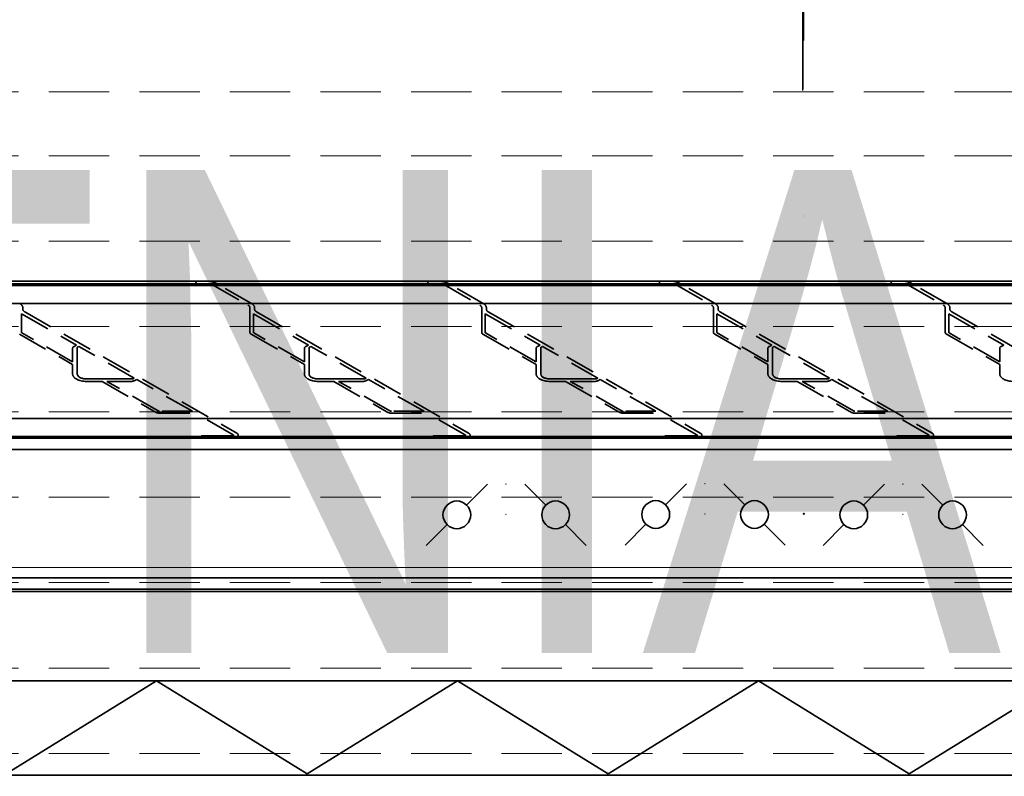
# Model space of a CAD drawing. Header units: millimetres. Extents: x -1465 to 393277, y -3788 to 454312.
# Tile 79 of 256: x 18171 to 18986, y 12373 to 12999. Entities that reach past the tile are written whole.
import ezdxf

# ---------------------------------------------------------------- set-up
doc = ezdxf.new("R2010")
doc.units = ezdxf.units.MM
doc.header["$XCLIPFRAME"] = 2
doc.linetypes.add('DASHED', pattern=[0.75, 0.5, -0.25])
doc.linetypes.add('HIDDEN', pattern=[0.375, 0.25, -0.125])
for name, color, linetype in [('10_ALL_FEATURES', 8, 'Continuous'), ('czarna_kolka', 8, 'Continuous'), ('DEFAULT_2', 8, 'Continuous'), ('FLUID-Cz2', 8, 'Continuous'), ('FLUID-Cz2-150-ARRDU', 8, 'Continuous'), ('FLUID-Wy2', 8, 'Continuous'), ('FLUID-Wy2-150-ARRDU', 8, 'Continuous'), ('FLUID-Wy2-150-ARRGR', 8, 'Continuous'), ('kontury', 8, 'Continuous')]:
    doc.layers.add(name, color=color, linetype=linetype)
doc.styles.add('STYL_AUTOMATYCZNY_13', font='ARIALN.TTF', dxfattribs={"width": 0.8})
picture_1 = doc.add_image_def('image1.bmp', size_in_pixel=(951, 911))

msp = doc.modelspace()

# ---------------------------------------------------------------- linework, layer by layer
at = {"color": 8, "linetype": 'Continuous', "lineweight": 35, "ltscale": 100}
for p, q in [((17927.64, 12780.75), (19712.88, 12780.75)), ((17927.64, 12780.75), (19712.88, 12780.75)), ((17928.42, 12779.22), (19712.1, 12779.22)), ((17928.42, 12779.22), (19712.1, 12779.22)), ((18326.41, 12780.75), (18317.78, 12780.75)), ((18326.41, 12780.75), (18317.78, 12780.75)), ((18334.17, 12780.75), (18333.43, 12781.17)), ((18334.17, 12780.75), (18333.43, 12781.17)), ((18334.17, 12780.75), (18333.43, 12781.17)), ((18334.17, 12780.75), (18333.43, 12781.17)), ((18518.38, 12780.75), (18509.74, 12780.75)), ((18518.38, 12780.75), (18509.74, 12780.75)), ((18526.13, 12780.75), (18525.4, 12781.17)), ((18526.13, 12780.75), (18525.4, 12781.17)), ((18526.13, 12780.75), (18525.4, 12781.17)), ((18526.13, 12780.75), (18525.4, 12781.17)), ((18710.34, 12780.75), (18701.7, 12780.75)), ((18710.34, 12780.75), (18701.7, 12780.75)), ((18718.09, 12780.75), (18717.36, 12781.17)), ((18718.09, 12780.75), (18717.36, 12781.17)), ((18718.09, 12780.75), (18717.36, 12781.17)), ((18718.09, 12780.75), (18717.36, 12781.17)), ((18902.3, 12780.75), (18893.66, 12780.75)), ((18902.3, 12780.75), (18893.66, 12780.75)), ((18910.05, 12780.75), (18909.32, 12781.17)), ((18910.05, 12780.75), (18909.32, 12781.17)), ((18910.05, 12780.75), (18909.32, 12781.17)), ((18910.05, 12780.75), (18909.32, 12781.17)), ((17928.42, 12764.38), (19712.1, 12764.38)), ((17928.42, 12764.38), (19712.1, 12764.38)), ((18260.45, 12701.93), (18228.3, 12701.93)), ((18260.45, 12701.93), (18228.3, 12701.93)), ((18452.41, 12701.93), (18420.27, 12701.93)), ((18452.41, 12701.93), (18420.27, 12701.93)), ((18644.37, 12701.93), (18612.23, 12701.93)), ((18644.37, 12701.93), (18612.23, 12701.93)), ((18836.33, 12701.93), (18804.19, 12701.93)), ((18836.33, 12701.93), (18804.19, 12701.93)), ((17928.42, 12669.18), (19712.1, 12669.18)), ((17928.42, 12669.18), (19712.1, 12669.18)), ((17928.42, 12654.34), (19712.1, 12654.34)), ((17928.42, 12654.34), (19712.1, 12654.34)), ((17924.76, 12643.43), (19715.76, 12643.43)), ((17924.76, 12643.43), (19715.76, 12643.43)), ((17924.76, 12537.18), (19715.76, 12537.18)), ((17924.76, 12537.18), (19715.76, 12537.18)), ((17911.76, 12527.8), (19728.76, 12527.8)), ((17911.76, 12527.8), (19728.76, 12527.8)), ((17911.76, 12525.8), (19728.76, 12525.8)), ((17911.76, 12525.8), (19728.76, 12525.8))]:
    msp.add_line(p, q, dxfattribs=at)
at = {"color": 8, "linetype": 'Continuous', "lineweight": 35, "ltscale": 100, "flags": 128}
for points in [[(17894.76, 12772.63), (17894.76, 12782.8), (19745.76, 12782.8), (19745.76, 12772.63)], [(17894.76, 12772.63), (17894.76, 12782.8), (19745.76, 12782.8), (19745.76, 12772.63)], [(17894.76, 12662.97), (17894.76, 12652.8), (19745.76, 12652.8), (19745.76, 12662.97)], [(17894.76, 12662.97), (17894.76, 12652.8), (19745.76, 12652.8), (19745.76, 12662.97)], [(17894.76, 12643.02), (17894.76, 12652.8), (19745.76, 12652.8), (19745.76, 12643.02)], [(17894.76, 12643.02), (17894.76, 12652.8), (19745.76, 12652.8), (19745.76, 12643.02)], [(17894.76, 12537.58), (17894.76, 12527.8), (19745.76, 12527.8), (19745.76, 12537.58)], [(17894.76, 12537.58), (17894.76, 12527.8), (19745.76, 12527.8), (19745.76, 12537.58)]]:
    msp.add_lwpolyline(points, dxfattribs=at)
for points in [[(17924.76, 12782.8), (17924.76, 12652.8), (19715.76, 12652.8), (19715.76, 12782.8)], [(17924.76, 12782.8), (17924.76, 12652.8), (19715.76, 12652.8), (19715.76, 12782.8)], [(17871.76, 12527.8), (19728.76, 12527.8), (19728.76, 10559.8), (17871.76, 10559.8)]]:
    msp.add_lwpolyline(points, close=True, dxfattribs=at)
at = {"color": 8, "linetype": 'Continuous', "lineweight": 35, "ltscale": 100}
for centre, radius in [((18573.7, 12614.78), 0.0277), ((18573.7, 12614.78), 0.0277), ((18738.45, 12615.09), 0.0277), ((18738.45, 12615.09), 0.0277), ((18902.47, 12614.78), 0.0277), ((18902.47, 12614.78), 0.0277), ((18573.7, 12589.82), 0.00994), ((18573.7, 12589.82), 0.00994), ((18738.45, 12590.12), 0.00994), ((18738.45, 12590.12), 0.00994), ((18820.26, 12590.3), 0.35), ((18820.26, 12590.3), 0.35), ((18902.47, 12589.82), 0.00994), ((18902.47, 12589.82), 0.00994)]:
    msp.add_circle(centre, radius, dxfattribs=at)
for centre in [(18326.41, 12777.68), (18326.41, 12777.68), (18326.41, 12777.68), (18326.41, 12777.68), (18518.38, 12777.68), (18518.38, 12777.68), (18518.38, 12777.68), (18518.38, 12777.68), (18710.34, 12777.68), (18710.34, 12777.68), (18710.34, 12777.68), (18710.34, 12777.68), (18902.3, 12777.68), (18902.3, 12777.68), (18902.3, 12777.68), (18902.3, 12777.68)]:
    msp.add_ellipse(centre, major_axis=(9.6, 0), ratio=0.533244, start_param=0.750492, end_param=1.570796, dxfattribs=at)
at = {"layer": '10_ALL_FEATURES', "color": 8, "linetype": 'Continuous', "lineweight": 35, "ltscale": 100}
for p, q in [((18316.82, 12782.29), (18316.82, 12781.27)), ((18316.82, 12782.29), (18316.82, 12781.27)), ((18316.82, 12782.29), (18316.82, 12781.27)), ((18316.82, 12782.29), (18316.82, 12781.27)), ((18326.41, 12782.8), (18317.78, 12782.8)), ((18326.41, 12782.8), (18317.78, 12782.8)), ((18326.41, 12782.8), (18317.78, 12782.8)), ((18326.41, 12782.8), (18317.78, 12782.8)), ((18508.78, 12782.29), (18508.78, 12781.27)), ((18508.78, 12782.29), (18508.78, 12781.27)), ((18508.78, 12782.29), (18508.78, 12781.27)), ((18508.78, 12782.29), (18508.78, 12781.27)), ((18518.38, 12782.8), (18509.74, 12782.8)), ((18518.38, 12782.8), (18509.74, 12782.8)), ((18518.38, 12782.8), (18509.74, 12782.8)), ((18518.38, 12782.8), (18509.74, 12782.8)), ((18700.74, 12782.29), (18700.74, 12781.27)), ((18700.74, 12782.29), (18700.74, 12781.27)), ((18700.74, 12782.29), (18700.74, 12781.27)), ((18700.74, 12782.29), (18700.74, 12781.27)), ((18710.34, 12782.8), (18701.7, 12782.8)), ((18710.34, 12782.8), (18701.7, 12782.8)), ((18710.34, 12782.8), (18701.7, 12782.8)), ((18710.34, 12782.8), (18701.7, 12782.8)), ((18892.7, 12782.29), (18892.7, 12781.27)), ((18892.7, 12782.29), (18892.7, 12781.27)), ((18892.7, 12782.29), (18892.7, 12781.27)), ((18892.7, 12782.29), (18892.7, 12781.27)), ((18902.3, 12782.8), (18893.66, 12782.8)), ((18902.3, 12782.8), (18893.66, 12782.8)), ((18902.3, 12782.8), (18893.66, 12782.8)), ((18902.3, 12782.8), (18893.66, 12782.8))]:
    msp.add_line(p, q, dxfattribs=at)
at = {"layer": '10_ALL_FEATURES', "color": 8, "linetype": 'HIDDEN', "lineweight": 35, "ltscale": 100}
for p, q in [((18317.78, 12780.75), (18326.41, 12780.75)), ((18317.78, 12780.75), (18326.41, 12780.75)), ((18509.74, 12780.75), (18518.38, 12780.75)), ((18509.74, 12780.75), (18518.38, 12780.75)), ((18701.7, 12780.75), (18710.34, 12780.75)), ((18701.7, 12780.75), (18710.34, 12780.75)), ((18893.66, 12780.75), (18902.3, 12780.75)), ((18893.66, 12780.75), (18902.3, 12780.75)), ((18321.14, 12654.34), (18321.14, 12653.31)), ((18321.14, 12654.34), (18321.14, 12653.31)), ((18321.14, 12654.34), (18321.14, 12653.31)), ((18321.14, 12654.34), (18321.14, 12653.31)), ((18347.05, 12654.85), (18322.1, 12654.85)), ((18347.05, 12654.85), (18322.1, 12654.85)), ((18347.05, 12654.85), (18322.1, 12654.85)), ((18347.05, 12654.85), (18322.1, 12654.85)), ((18513.1, 12654.34), (18513.1, 12653.31)), ((18513.1, 12654.34), (18513.1, 12653.31)), ((18513.1, 12654.34), (18513.1, 12653.31)), ((18513.1, 12654.34), (18513.1, 12653.31)), ((18539.02, 12654.85), (18514.06, 12654.85)), ((18539.02, 12654.85), (18514.06, 12654.85)), ((18539.02, 12654.85), (18514.06, 12654.85)), ((18539.02, 12654.85), (18514.06, 12654.85)), ((18705.06, 12654.34), (18705.06, 12653.31)), ((18705.06, 12654.34), (18705.06, 12653.31)), ((18705.06, 12654.34), (18705.06, 12653.31)), ((18705.06, 12654.34), (18705.06, 12653.31)), ((18730.98, 12654.85), (18706.02, 12654.85)), ((18730.98, 12654.85), (18706.02, 12654.85)), ((18730.98, 12654.85), (18706.02, 12654.85)), ((18730.98, 12654.85), (18706.02, 12654.85)), ((18897.02, 12654.34), (18897.02, 12653.31)), ((18897.02, 12654.34), (18897.02, 12653.31)), ((18897.02, 12654.34), (18897.02, 12653.31)), ((18897.02, 12654.34), (18897.02, 12653.31)), ((18922.94, 12654.85), (18897.98, 12654.85)), ((18922.94, 12654.85), (18897.98, 12654.85)), ((18922.94, 12654.85), (18897.98, 12654.85)), ((18922.94, 12654.85), (18897.98, 12654.85))]:
    msp.add_line(p, q, dxfattribs=at)
at = {"layer": '10_ALL_FEATURES', "color": 8, "linetype": 'Continuous', "lineweight": 35, "ltscale": 100}
for centre, start_param, end_param in [((18317.78, 12782.29), 1.570796, 3.141593), ((18317.78, 12782.29), 1.570796, 3.141593), ((18317.78, 12782.29), 1.570796, 3.141593), ((18317.78, 12782.29), 1.570796, 3.141593), ((18317.78, 12781.27), 3.141593, 4.712389), ((18317.78, 12781.27), 3.141593, 4.712389), ((18317.78, 12781.27), 3.141593, 4.712389), ((18317.78, 12781.27), 3.141593, 4.712389), ((18509.74, 12782.29), 1.570796, 3.141593), ((18509.74, 12782.29), 1.570796, 3.141593), ((18509.74, 12782.29), 1.570796, 3.141593), ((18509.74, 12782.29), 1.570796, 3.141593), ((18509.74, 12781.27), 3.141593, 4.712389), ((18509.74, 12781.27), 3.141593, 4.712389), ((18509.74, 12781.27), 3.141593, 4.712389), ((18509.74, 12781.27), 3.141593, 4.712389), ((18701.7, 12782.29), 1.570796, 3.141593), ((18701.7, 12782.29), 1.570796, 3.141593), ((18701.7, 12782.29), 1.570796, 3.141593), ((18701.7, 12782.29), 1.570796, 3.141593), ((18701.7, 12781.27), 3.141593, 4.712389), ((18701.7, 12781.27), 3.141593, 4.712389), ((18701.7, 12781.27), 3.141593, 4.712389), ((18701.7, 12781.27), 3.141593, 4.712389), ((18893.66, 12782.29), 1.570796, 3.141593), ((18893.66, 12782.29), 1.570796, 3.141593), ((18893.66, 12782.29), 1.570796, 3.141593), ((18893.66, 12782.29), 1.570796, 3.141593), ((18893.66, 12781.27), 3.141593, 4.712389), ((18893.66, 12781.27), 3.141593, 4.712389), ((18893.66, 12781.27), 3.141593, 4.712389), ((18893.66, 12781.27), 3.141593, 4.712389)]:
    msp.add_ellipse(centre, major_axis=(0.96, 0), ratio=0.533244, start_param=start_param, end_param=end_param, dxfattribs=at)
at = {"layer": '10_ALL_FEATURES', "color": 8, "linetype": 'HIDDEN', "lineweight": 35, "ltscale": 100}
for centre, major_axis, start_param, end_param in [((18226.2, 12706.03), (11.52, 0), 3.141593, 4.712389), ((18226.2, 12706.03), (11.52, 0), 3.141593, 4.712389), ((18418.17, 12706.03), (11.52, 0), 3.141593, 4.712389), ((18418.17, 12706.03), (11.52, 0), 3.141593, 4.712389), ((18610.13, 12706.03), (11.52, 0), 3.141593, 4.712389), ((18610.13, 12706.03), (11.52, 0), 3.141593, 4.712389), ((18802.09, 12706.03), (11.52, 0), 3.141593, 4.712389), ((18802.09, 12706.03), (11.52, 0), 3.141593, 4.712389), ((18994.05, 12706.03), (11.52, 0), 3.141593, 4.712389), ((18994.05, 12706.03), (11.52, 0), 3.141593, 4.712389), ((18322.1, 12654.34), (0.96, 0), 1.570796, 3.141593), ((18322.1, 12654.34), (0.96, 0), 1.570796, 3.141593), ((18322.1, 12654.34), (0.96, 0), 1.570796, 3.141593), ((18322.1, 12654.34), (0.96, 0), 1.570796, 3.141593), ((18322.1, 12653.31), (0.96, 0), 3.141593, 4.712389), ((18322.1, 12653.31), (0.96, 0), 3.141593, 4.712389), ((18322.1, 12653.31), (0.96, 0), 3.141593, 4.712389), ((18322.1, 12653.31), (0.96, 0), 3.141593, 4.712389), ((18514.06, 12654.34), (0.96, 0), 1.570796, 3.141593), ((18514.06, 12654.34), (0.96, 0), 1.570796, 3.141593), ((18514.06, 12654.34), (0.96, 0), 1.570796, 3.141593), ((18514.06, 12654.34), (0.96, 0), 1.570796, 3.141593), ((18514.06, 12653.31), (0.96, 0), 3.141593, 4.712389), ((18514.06, 12653.31), (0.96, 0), 3.141593, 4.712389), ((18514.06, 12653.31), (0.96, 0), 3.141593, 4.712389), ((18514.06, 12653.31), (0.96, 0), 3.141593, 4.712389), ((18706.02, 12654.34), (0.96, 0), 1.570796, 3.141593), ((18706.02, 12654.34), (0.96, 0), 1.570796, 3.141593), ((18706.02, 12654.34), (0.96, 0), 1.570796, 3.141593), ((18706.02, 12654.34), (0.96, 0), 1.570796, 3.141593), ((18706.02, 12653.31), (0.96, 0), 3.141593, 4.712389), ((18706.02, 12653.31), (0.96, 0), 3.141593, 4.712389), ((18706.02, 12653.31), (0.96, 0), 3.141593, 4.712389), ((18706.02, 12653.31), (0.96, 0), 3.141593, 4.712389), ((18897.98, 12654.34), (0.96, 0), 1.570796, 3.141593), ((18897.98, 12654.34), (0.96, 0), 1.570796, 3.141593), ((18897.98, 12654.34), (0.96, 0), 1.570796, 3.141593), ((18897.98, 12654.34), (0.96, 0), 1.570796, 3.141593), ((18897.98, 12653.31), (0.96, 0), 3.141593, 4.712389), ((18897.98, 12653.31), (0.96, 0), 3.141593, 4.712389), ((18897.98, 12653.31), (0.96, 0), 3.141593, 4.712389), ((18897.98, 12653.31), (0.96, 0), 3.141593, 4.712389)]:
    msp.add_ellipse(centre, major_axis=major_axis, ratio=0.533244, start_param=start_param, end_param=end_param, dxfattribs=at)
at = {"layer": 'czarna_kolka', "color": 8, "linetype": 'Continuous', "lineweight": 35, "ltscale": 100}
for p, q in [((18541.01, 12597.46), (18558.26, 12614.71)), ((18541.01, 12597.46), (18558.26, 12614.71)), ((18589.31, 12614.71), (18606.56, 12597.46)), ((18589.31, 12614.71), (18606.56, 12597.46)), ((18705.75, 12597.77), (18723, 12615.02)), ((18705.75, 12597.77), (18723, 12615.02)), ((18754.05, 12615.02), (18771.3, 12597.77)), ((18754.05, 12615.02), (18771.3, 12597.77)), ((18869.78, 12597.46), (18887.02, 12614.71)), ((18869.78, 12597.46), (18887.02, 12614.71)), ((18918.08, 12614.71), (18935.33, 12597.46)), ((18918.08, 12614.71), (18935.33, 12597.46)), ((18507.53, 12563.98), (18524.78, 12581.23)), ((18507.53, 12563.98), (18524.78, 12581.23)), ((18622.79, 12581.23), (18640.04, 12563.98)), ((18622.79, 12581.23), (18640.04, 12563.98)), ((18672.27, 12564.29), (18689.52, 12581.54)), ((18672.27, 12564.29), (18689.52, 12581.54)), ((18787.53, 12581.54), (18804.78, 12564.29)), ((18787.53, 12581.54), (18804.78, 12564.29)), ((18836.3, 12563.98), (18853.54, 12581.23)), ((18836.3, 12563.98), (18853.54, 12581.23)), ((18951.56, 12581.23), (18968.81, 12563.98)), ((18951.56, 12581.23), (18968.81, 12563.98))]:
    msp.add_line(p, q, dxfattribs=at)
for centre in [(18532.89, 12589.35), (18532.89, 12589.35), (18614.68, 12589.35), (18614.68, 12589.35), (18697.64, 12589.65), (18697.64, 12589.65), (18779.42, 12589.65), (18779.42, 12589.65), (18861.66, 12589.35), (18861.66, 12589.35), (18943.44, 12589.35), (18943.44, 12589.35)]:
    msp.add_circle(centre, 11.48, dxfattribs=at)
at = {"layer": 'DEFAULT_2', "color": 8, "linetype": 'HIDDEN', "lineweight": 35, "ltscale": 100}
for p, q in [((17928.42, 12779.73), (19712.1, 12779.73)), ((17928.42, 12779.73), (19712.1, 12779.73)), ((18330.63, 12779.78), (18359.98, 12762.99)), ((18330.63, 12779.78), (18359.98, 12762.99)), ((18362.79, 12764.39), (18334.17, 12780.75)), ((18362.79, 12764.39), (18334.17, 12780.75)), ((18522.59, 12779.78), (18551.94, 12762.99)), ((18522.59, 12779.78), (18551.94, 12762.99)), ((18554.75, 12764.39), (18526.13, 12780.75)), ((18554.75, 12764.39), (18526.13, 12780.75)), ((18548.63, 12780.75), (18548.63, 12779.73)), ((18548.63, 12780.75), (18548.63, 12779.73)), ((18573.59, 12779.73), (18573.59, 12780.75)), ((18573.59, 12779.73), (18573.59, 12780.75)), ((18714.55, 12779.78), (18743.91, 12762.99)), ((18714.55, 12779.78), (18743.91, 12762.99)), ((18746.71, 12764.39), (18718.09, 12780.75)), ((18746.71, 12764.39), (18718.09, 12780.75)), ((18906.51, 12779.78), (18935.87, 12762.99)), ((18906.51, 12779.78), (18935.87, 12762.99)), ((18938.68, 12764.39), (18910.05, 12780.75)), ((18938.68, 12764.39), (18910.05, 12780.75)), ((18172.45, 12740.4), (18172.45, 12755.96)), ((18172.45, 12755.96), (18217.97, 12729.93)), ((18172.45, 12740.4), (18172.45, 12755.96)), ((18172.45, 12755.96), (18217.97, 12729.93)), ((18173.41, 12759.62), (18173.41, 12760.9)), ((18173.41, 12759.62), (18173.41, 12760.9)), ((18174.96, 12757.52), (18350.56, 12657.1)), ((18174.96, 12757.52), (18350.56, 12657.1)), ((18361.53, 12740.4), (18361.53, 12760.9)), ((18361.53, 12740.4), (18361.53, 12760.9)), ((18364.41, 12740.4), (18364.41, 12755.96)), ((18364.41, 12755.96), (18409.93, 12729.93)), ((18364.41, 12740.4), (18364.41, 12755.96)), ((18364.41, 12755.96), (18409.93, 12729.93)), ((18365.37, 12759.62), (18365.37, 12760.9)), ((18365.37, 12759.62), (18365.37, 12760.9)), ((18366.92, 12757.52), (18542.53, 12657.1)), ((18366.92, 12757.52), (18542.53, 12657.1)), ((18553.49, 12740.4), (18553.49, 12760.9)), ((18553.49, 12740.4), (18553.49, 12760.9)), ((18556.37, 12740.4), (18556.37, 12755.96)), ((18556.37, 12755.96), (18601.89, 12729.93)), ((18556.37, 12740.4), (18556.37, 12755.96)), ((18556.37, 12755.96), (18601.89, 12729.93)), ((18557.33, 12759.62), (18557.33, 12760.9)), ((18557.33, 12759.62), (18557.33, 12760.9)), ((18558.88, 12757.52), (18734.49, 12657.1)), ((18558.88, 12757.52), (18734.49, 12657.1)), ((18745.45, 12740.4), (18745.45, 12760.9)), ((18745.45, 12740.4), (18745.45, 12760.9)), ((18748.33, 12740.4), (18748.33, 12755.96)), ((18748.33, 12755.96), (18793.85, 12729.93)), ((18748.33, 12740.4), (18748.33, 12755.96)), ((18748.33, 12755.96), (18793.85, 12729.93)), ((18749.29, 12759.62), (18749.29, 12760.9)), ((18749.29, 12759.62), (18749.29, 12760.9)), ((18750.84, 12757.52), (18926.45, 12657.1)), ((18750.84, 12757.52), (18926.45, 12657.1)), ((18937.41, 12740.4), (18937.41, 12760.9)), ((18937.41, 12740.4), (18937.41, 12760.9)), ((18940.29, 12740.4), (18940.29, 12755.96)), ((18940.29, 12755.96), (18985.81, 12729.93)), ((18940.29, 12740.4), (18940.29, 12755.96)), ((18940.29, 12755.96), (18985.81, 12729.93)), ((18941.25, 12759.62), (18941.25, 12760.9)), ((18941.25, 12759.62), (18941.25, 12760.9)), ((18942.8, 12757.52), (19118.41, 12657.1)), ((18942.8, 12757.52), (19118.41, 12657.1)), ((18170.6, 12739), (18214.69, 12713.79)), ((18170.6, 12739), (18214.69, 12713.79)), ((18214.69, 12716.04), (18172.71, 12740.05)), ((18214.69, 12716.04), (18172.71, 12740.05)), ((18362.56, 12739), (18406.65, 12713.79)), ((18362.56, 12739), (18406.65, 12713.79)), ((18406.65, 12716.04), (18364.67, 12740.05)), ((18406.65, 12716.04), (18364.67, 12740.05)), ((18554.52, 12739), (18598.61, 12713.79)), ((18554.52, 12739), (18598.61, 12713.79)), ((18598.61, 12716.04), (18556.63, 12740.05)), ((18598.61, 12716.04), (18556.63, 12740.05)), ((18746.48, 12739), (18790.57, 12713.79)), ((18746.48, 12739), (18790.57, 12713.79)), ((18790.57, 12716.04), (18748.59, 12740.05)), ((18790.57, 12716.04), (18748.59, 12740.05)), ((18938.45, 12739), (18982.53, 12713.79)), ((18938.45, 12739), (18982.53, 12713.79)), ((18982.53, 12716.04), (18940.55, 12740.05)), ((18982.53, 12716.04), (18940.55, 12740.05)), ((18217.97, 12729.93), (18215.91, 12728.9)), ((18217.97, 12729.93), (18215.91, 12728.9)), ((18409.93, 12729.93), (18407.87, 12728.9)), ((18409.93, 12729.93), (18407.87, 12728.9)), ((18601.89, 12729.93), (18599.83, 12728.9)), ((18601.89, 12729.93), (18599.83, 12728.9)), ((18793.85, 12729.93), (18791.79, 12728.9)), ((18793.85, 12729.93), (18791.79, 12728.9)), ((18985.81, 12729.93), (18983.75, 12728.9)), ((18985.81, 12729.93), (18983.75, 12728.9)), ((18214.69, 12727.4), (18214.69, 12716.04)), ((18214.69, 12727.4), (18214.69, 12716.04)), ((18218.53, 12727.88), (18218.53, 12706.03)), ((18218.53, 12727.88), (18218.53, 12706.03)), ((18219.93, 12728.8), (18218.83, 12728.26)), ((18219.93, 12728.8), (18218.83, 12728.26)), ((18265.75, 12702.6), (18219.93, 12728.8)), ((18265.75, 12702.6), (18219.93, 12728.8)), ((18406.65, 12727.4), (18406.65, 12716.04)), ((18406.65, 12727.4), (18406.65, 12716.04)), ((18410.49, 12727.88), (18410.49, 12706.03)), ((18410.49, 12727.88), (18410.49, 12706.03)), ((18411.89, 12728.8), (18410.79, 12728.26)), ((18411.89, 12728.8), (18410.79, 12728.26)), ((18457.71, 12702.6), (18411.89, 12728.8)), ((18457.71, 12702.6), (18411.89, 12728.8)), ((18598.61, 12727.4), (18598.61, 12716.04)), ((18598.61, 12727.4), (18598.61, 12716.04)), ((18602.45, 12727.88), (18602.45, 12706.03)), ((18602.45, 12727.88), (18602.45, 12706.03)), ((18603.86, 12728.8), (18602.75, 12728.26)), ((18603.86, 12728.8), (18602.75, 12728.26)), ((18649.68, 12702.6), (18603.86, 12728.8)), ((18649.68, 12702.6), (18603.86, 12728.8)), ((18790.57, 12727.4), (18790.57, 12716.04)), ((18790.57, 12727.4), (18790.57, 12716.04)), ((18794.41, 12727.88), (18794.41, 12706.03)), ((18794.41, 12727.88), (18794.41, 12706.03)), ((18795.82, 12728.8), (18794.72, 12728.26)), ((18795.82, 12728.8), (18794.72, 12728.26)), ((18841.64, 12702.6), (18795.82, 12728.8)), ((18841.64, 12702.6), (18795.82, 12728.8)), ((18982.53, 12727.4), (18982.53, 12716.04)), ((18982.53, 12727.4), (18982.53, 12716.04)), ((18214.69, 12713.79), (18214.69, 12706.03)), ((18214.69, 12713.79), (18214.69, 12706.03)), ((18406.65, 12713.79), (18406.65, 12706.03)), ((18406.65, 12713.79), (18406.65, 12706.03)), ((18598.61, 12713.79), (18598.61, 12706.03)), ((18598.61, 12713.79), (18598.61, 12706.03)), ((18790.57, 12713.79), (18790.57, 12706.03)), ((18790.57, 12713.79), (18790.57, 12706.03)), ((18982.53, 12713.79), (18982.53, 12706.03)), ((18982.53, 12713.79), (18982.53, 12706.03)), ((18226.2, 12701.93), (18228.3, 12701.93)), ((18226.2, 12701.93), (18228.3, 12701.93)), ((18226.2, 12699.89), (18239, 12699.89)), ((18226.2, 12699.89), (18239, 12699.89)), ((18239, 12699.89), (18283.9, 12674.21)), ((18239, 12699.89), (18283.9, 12674.21)), ((18242.94, 12699.89), (18263.01, 12699.89)), ((18286.01, 12675.26), (18242.94, 12699.89)), ((18242.94, 12699.89), (18263.01, 12699.89)), ((18286.01, 12675.26), (18242.94, 12699.89)), ((18260.45, 12701.93), (18264.04, 12701.93)), ((18260.45, 12701.93), (18264.04, 12701.93)), ((18264.69, 12702.07), (18265.75, 12702.6)), ((18264.69, 12702.07), (18265.75, 12702.6)), ((18265.62, 12700.44), (18267.72, 12701.48)), ((18265.62, 12700.44), (18267.72, 12701.48)), ((18313.85, 12675.1), (18267.72, 12701.48)), ((18313.85, 12675.1), (18267.72, 12701.48)), ((18418.17, 12701.93), (18420.27, 12701.93)), ((18418.17, 12701.93), (18420.27, 12701.93)), ((18418.17, 12699.89), (18430.96, 12699.89)), ((18418.17, 12699.89), (18430.96, 12699.89)), ((18430.96, 12699.89), (18475.86, 12674.21)), ((18430.96, 12699.89), (18475.86, 12674.21)), ((18434.9, 12699.89), (18454.97, 12699.89)), ((18477.97, 12675.26), (18434.9, 12699.89)), ((18434.9, 12699.89), (18454.97, 12699.89)), ((18477.97, 12675.26), (18434.9, 12699.89)), ((18452.41, 12701.93), (18456, 12701.93)), ((18452.41, 12701.93), (18456, 12701.93)), ((18456.65, 12702.07), (18457.71, 12702.6)), ((18456.65, 12702.07), (18457.71, 12702.6)), ((18457.59, 12700.44), (18459.68, 12701.48)), ((18457.59, 12700.44), (18459.68, 12701.48)), ((18505.81, 12675.1), (18459.68, 12701.48)), ((18505.81, 12675.1), (18459.68, 12701.48)), ((18610.13, 12701.93), (18612.23, 12701.93)), ((18610.13, 12701.93), (18612.23, 12701.93)), ((18610.13, 12699.89), (18622.92, 12699.89)), ((18610.13, 12699.89), (18622.92, 12699.89)), ((18622.92, 12699.89), (18667.83, 12674.21)), ((18622.92, 12699.89), (18667.83, 12674.21)), ((18626.86, 12699.89), (18646.93, 12699.89)), ((18669.93, 12675.26), (18626.86, 12699.89)), ((18626.86, 12699.89), (18646.93, 12699.89)), ((18669.93, 12675.26), (18626.86, 12699.89)), ((18644.37, 12701.93), (18647.96, 12701.93)), ((18644.37, 12701.93), (18647.96, 12701.93)), ((18648.61, 12702.07), (18649.68, 12702.6)), ((18648.61, 12702.07), (18649.68, 12702.6)), ((18649.55, 12700.44), (18651.64, 12701.48)), ((18649.55, 12700.44), (18651.64, 12701.48)), ((18697.78, 12675.1), (18651.64, 12701.48)), ((18697.78, 12675.1), (18651.64, 12701.48)), ((18802.09, 12701.93), (18804.19, 12701.93)), ((18802.09, 12701.93), (18804.19, 12701.93)), ((18802.09, 12699.89), (18814.89, 12699.89)), ((18802.09, 12699.89), (18814.89, 12699.89)), ((18814.89, 12699.89), (18859.79, 12674.21)), ((18814.89, 12699.89), (18859.79, 12674.21)), ((18818.82, 12699.89), (18838.89, 12699.89)), ((18861.89, 12675.26), (18818.82, 12699.89)), ((18818.82, 12699.89), (18838.89, 12699.89)), ((18861.89, 12675.26), (18818.82, 12699.89)), ((18836.33, 12701.93), (18839.92, 12701.93)), ((18836.33, 12701.93), (18839.92, 12701.93)), ((18840.57, 12702.07), (18841.64, 12702.6)), ((18840.57, 12702.07), (18841.64, 12702.6)), ((18841.51, 12700.44), (18843.6, 12701.48)), ((18841.51, 12700.44), (18843.6, 12701.48)), ((18889.74, 12675.1), (18843.6, 12701.48)), ((18889.74, 12675.1), (18843.6, 12701.48)), ((18313.85, 12675.1), (18286.71, 12675.1)), ((18313.85, 12675.1), (18286.71, 12675.1)), ((18286.71, 12673.56), (18316.54, 12673.56)), ((18286.71, 12673.56), (18316.54, 12673.56)), ((18347.76, 12655.71), (18316.54, 12673.56)), ((18347.76, 12655.71), (18316.54, 12673.56)), ((18505.81, 12675.1), (18478.67, 12675.1)), ((18505.81, 12675.1), (18478.67, 12675.1)), ((18478.67, 12673.56), (18508.5, 12673.56)), ((18478.67, 12673.56), (18508.5, 12673.56)), ((18539.72, 12655.71), (18508.5, 12673.56)), ((18539.72, 12655.71), (18508.5, 12673.56)), ((18697.78, 12675.1), (18670.63, 12675.1)), ((18697.78, 12675.1), (18670.63, 12675.1)), ((18670.63, 12673.56), (18700.46, 12673.56)), ((18670.63, 12673.56), (18700.46, 12673.56)), ((18731.68, 12655.71), (18700.46, 12673.56)), ((18731.68, 12655.71), (18700.46, 12673.56)), ((18889.74, 12675.1), (18862.59, 12675.1)), ((18889.74, 12675.1), (18862.59, 12675.1)), ((18862.59, 12673.56), (18892.42, 12673.56)), ((18862.59, 12673.56), (18892.42, 12673.56)), ((18923.64, 12655.71), (18892.42, 12673.56)), ((18923.64, 12655.71), (18892.42, 12673.56)), ((17928.42, 12653.82), (19712.1, 12653.82)), ((17928.42, 12653.82), (19712.1, 12653.82)), ((18578.39, 12652.8), (18578.39, 12653.82)), ((18578.39, 12652.8), (18578.39, 12653.82)), ((18589.91, 12652.8), (18589.91, 12653.82)), ((18589.91, 12652.8), (18589.91, 12653.82))]:
    msp.add_line(p, q, dxfattribs=at)
for centre, major_axis, start_param, end_param in [((18326.41, 12777.68), (5.76, 0), 0.750492, 1.570796), ((18326.41, 12777.68), (5.76, 0), 0.750492, 1.570796), ((18326.41, 12777.68), (5.76, 0), 0.750492, 1.570796), ((18326.41, 12777.68), (5.76, 0), 0.750492, 1.570796), ((18518.38, 12777.68), (5.76, 0), 0.750492, 1.570796), ((18518.38, 12777.68), (5.76, 0), 0.750492, 1.570796), ((18518.38, 12777.68), (5.76, 0), 0.750492, 1.570796), ((18518.38, 12777.68), (5.76, 0), 0.750492, 1.570796), ((18710.34, 12777.68), (5.76, 0), 0.750492, 1.570796), ((18710.34, 12777.68), (5.76, 0), 0.750492, 1.570796), ((18710.34, 12777.68), (5.76, 0), 0.750492, 1.570796), ((18710.34, 12777.68), (5.76, 0), 0.750492, 1.570796), ((18902.3, 12777.68), (5.76, 0), 0.750492, 1.570796), ((18902.3, 12777.68), (5.76, 0), 0.750492, 1.570796), ((18902.3, 12777.68), (5.76, 0), 0.750492, 1.570796), ((18902.3, 12777.68), (5.76, 0), 0.750492, 1.570796), ((18163.81, 12760.9), (9.6, 0), 0, 0.750492), ((18163.81, 12760.9), (9.6, 0), 0, 0.750492), ((18355.77, 12760.9), (5.76, 0), 0, 0.750492), ((18355.77, 12760.9), (5.76, 0), 0, 0.750492), ((18355.77, 12760.9), (9.6, 0), 0, 0.750492), ((18355.77, 12760.9), (9.6, 0), 0, 0.750492), ((18547.73, 12760.9), (5.76, 0), 0, 0.750492), ((18547.73, 12760.9), (5.76, 0), 0, 0.750492), ((18547.73, 12760.9), (9.6, 0), 0, 0.750492), ((18547.73, 12760.9), (9.6, 0), 0, 0.750492), ((18739.69, 12760.9), (5.76, 0), 0, 0.750492), ((18739.69, 12760.9), (5.76, 0), 0, 0.750492), ((18739.69, 12760.9), (9.6, 0), 0, 0.750492), ((18739.69, 12760.9), (9.6, 0), 0, 0.750492), ((18931.66, 12760.9), (5.76, 0), 0, 0.750492), ((18931.66, 12760.9), (5.76, 0), 0, 0.750492), ((18931.66, 12760.9), (9.6, 0), 0, 0.750492), ((18931.66, 12760.9), (9.6, 0), 0, 0.750492), ((18179.17, 12759.62), (5.76, 0), 3.141593, 3.892084), ((18179.17, 12759.62), (5.76, 0), 3.141593, 3.892084), ((18371.13, 12759.62), (5.76, 0), 3.141593, 3.892084), ((18371.13, 12759.62), (5.76, 0), 3.141593, 3.892084), ((18563.09, 12759.62), (5.76, 0), 3.141593, 3.892084), ((18563.09, 12759.62), (5.76, 0), 3.141593, 3.892084), ((18755.05, 12759.62), (5.76, 0), 3.141593, 3.892084), ((18755.05, 12759.62), (5.76, 0), 3.141593, 3.892084), ((18947.01, 12759.62), (5.76, 0), 3.141593, 3.892084), ((18947.01, 12759.62), (5.76, 0), 3.141593, 3.892084), ((18173.41, 12740.4), (0.96, 0), 3.141593, 3.892084), ((18173.41, 12740.4), (0.96, 0), 3.141593, 3.892084), ((18365.37, 12740.4), (3.84, 0), 3.141593, 3.892084), ((18365.37, 12740.4), (3.84, 0), 3.141593, 3.892084), ((18365.37, 12740.4), (0.96, 0), 3.141593, 3.892084), ((18365.37, 12740.4), (0.96, 0), 3.141593, 3.892084), ((18557.33, 12740.4), (3.84, 0), 3.141593, 3.892084), ((18557.33, 12740.4), (3.84, 0), 3.141593, 3.892084), ((18557.33, 12740.4), (0.96, 0), 3.141593, 3.892084), ((18557.33, 12740.4), (0.96, 0), 3.141593, 3.892084), ((18749.29, 12740.4), (3.84, 0), 3.141593, 3.892084), ((18749.29, 12740.4), (3.84, 0), 3.141593, 3.892084), ((18749.29, 12740.4), (0.96, 0), 3.141593, 3.892084), ((18749.29, 12740.4), (0.96, 0), 3.141593, 3.892084), ((18941.25, 12740.4), (3.84, 0), 3.141593, 3.892084), ((18941.25, 12740.4), (3.84, 0), 3.141593, 3.892084), ((18941.25, 12740.4), (0.96, 0), 3.141593, 3.892084), ((18941.25, 12740.4), (0.96, 0), 3.141593, 3.892084), ((18218.53, 12727.4), (3.84, 0), 2.321288, 3.141593), ((18218.53, 12727.4), (3.84, 0), 2.321288, 3.141593), ((18219.49, 12727.88), (0.96, 0), 2.321288, 3.141593), ((18219.49, 12727.88), (0.96, 0), 2.321288, 3.141593), ((18410.49, 12727.4), (3.84, 0), 2.321288, 3.141593), ((18410.49, 12727.4), (3.84, 0), 2.321288, 3.141593), ((18411.45, 12727.88), (0.96, 0), 2.321288, 3.141593), ((18411.45, 12727.88), (0.96, 0), 2.321288, 3.141593), ((18602.45, 12727.4), (3.84, 0), 2.321288, 3.141593), ((18602.45, 12727.4), (3.84, 0), 2.321288, 3.141593), ((18603.41, 12727.88), (0.96, 0), 2.321288, 3.141593), ((18603.41, 12727.88), (0.96, 0), 2.321288, 3.141593), ((18794.41, 12727.4), (3.84, 0), 2.321288, 3.141593), ((18794.41, 12727.4), (3.84, 0), 2.321288, 3.141593), ((18795.37, 12727.88), (0.96, 0), 2.321288, 3.141593), ((18795.37, 12727.88), (0.96, 0), 2.321288, 3.141593), ((18986.37, 12727.4), (3.84, 0), 2.321288, 3.141593), ((18986.37, 12727.4), (3.84, 0), 2.321288, 3.141593), ((18226.2, 12706.03), (7.68, 0), 3.141593, 4.712389), ((18226.2, 12706.03), (7.68, 0), 3.141593, 4.712389), ((18418.17, 12706.03), (7.68, 0), 3.141593, 4.712389), ((18418.17, 12706.03), (7.68, 0), 3.141593, 4.712389), ((18610.13, 12706.03), (7.68, 0), 3.141593, 4.712389), ((18610.13, 12706.03), (7.68, 0), 3.141593, 4.712389), ((18802.09, 12706.03), (7.68, 0), 3.141593, 4.712389), ((18802.09, 12706.03), (7.68, 0), 3.141593, 4.712389), ((18263.01, 12701.93), (3.84, 0), 4.712389, 5.462881), ((18263.01, 12701.93), (3.84, 0), 4.712389, 5.462881), ((18264.04, 12702.45), (0.96, 0), 4.712389, 5.462881), ((18264.04, 12702.45), (0.96, 0), 4.712389, 5.462881), ((18454.97, 12701.93), (3.84, 0), 4.712389, 5.462881), ((18454.97, 12701.93), (3.84, 0), 4.712389, 5.462881), ((18456, 12702.45), (0.96, 0), 4.712389, 5.462881), ((18456, 12702.45), (0.96, 0), 4.712389, 5.462881), ((18646.93, 12701.93), (3.84, 0), 4.712389, 5.462881), ((18646.93, 12701.93), (3.84, 0), 4.712389, 5.462881), ((18647.96, 12702.45), (0.96, 0), 4.712389, 5.462881), ((18647.96, 12702.45), (0.96, 0), 4.712389, 5.462881), ((18838.89, 12701.93), (3.84, 0), 4.712389, 5.462881), ((18838.89, 12701.93), (3.84, 0), 4.712389, 5.462881), ((18839.92, 12702.45), (0.96, 0), 4.712389, 5.462881), ((18839.92, 12702.45), (0.96, 0), 4.712389, 5.462881), ((18286.71, 12675.61), (3.84, 0), 3.892084, 4.712389), ((18286.71, 12675.61), (3.84, 0), 3.892084, 4.712389), ((18286.71, 12675.61), (0.96, 0), 3.892084, 4.712389), ((18286.71, 12675.61), (0.96, 0), 3.892084, 4.712389), ((18478.67, 12675.61), (3.84, 0), 3.892084, 4.712389), ((18478.67, 12675.61), (3.84, 0), 3.892084, 4.712389), ((18478.67, 12675.61), (0.96, 0), 3.892084, 4.712389), ((18478.67, 12675.61), (0.96, 0), 3.892084, 4.712389), ((18670.63, 12675.61), (3.84, 0), 3.892084, 4.712389), ((18670.63, 12675.61), (3.84, 0), 3.892084, 4.712389), ((18670.63, 12675.61), (0.96, 0), 3.892084, 4.712389), ((18670.63, 12675.61), (0.96, 0), 3.892084, 4.712389), ((18862.59, 12675.61), (3.84, 0), 3.892084, 4.712389), ((18862.59, 12675.61), (3.84, 0), 3.892084, 4.712389), ((18862.59, 12675.61), (0.96, 0), 3.892084, 4.712389), ((18862.59, 12675.61), (0.96, 0), 3.892084, 4.712389), ((18347.05, 12655.36), (4.8, 0), 4.712389, 7.033677), ((18347.05, 12655.36), (4.8, 0), 4.712389, 7.033677), ((18347.05, 12655.36), (4.8, 0), 4.712389, 7.033677), ((18347.05, 12655.36), (4.8, 0), 4.712389, 7.033677), ((18539.02, 12655.36), (4.8, 0), 4.712389, 7.033677), ((18539.02, 12655.36), (4.8, 0), 4.712389, 7.033677), ((18539.02, 12655.36), (4.8, 0), 4.712389, 7.033677), ((18539.02, 12655.36), (4.8, 0), 4.712389, 7.033677), ((18730.98, 12655.36), (4.8, 0), 4.712389, 7.033677), ((18730.98, 12655.36), (4.8, 0), 4.712389, 7.033677), ((18730.98, 12655.36), (4.8, 0), 4.712389, 7.033677), ((18730.98, 12655.36), (4.8, 0), 4.712389, 7.033677), ((18922.94, 12655.36), (4.8, 0), 4.712389, 7.033677), ((18922.94, 12655.36), (4.8, 0), 4.712389, 7.033677), ((18922.94, 12655.36), (4.8, 0), 4.712389, 7.033677), ((18922.94, 12655.36), (4.8, 0), 4.712389, 7.033677), ((18347.05, 12655.36), (0.96, 0), 4.712389, 7.033677), ((18347.05, 12655.36), (0.96, 0), 4.712389, 7.033677), ((18347.05, 12655.36), (0.96, 0), 4.712389, 7.033677), ((18347.05, 12655.36), (0.96, 0), 4.712389, 7.033677), ((18539.02, 12655.36), (0.96, 0), 4.712389, 7.033677), ((18539.02, 12655.36), (0.96, 0), 4.712389, 7.033677), ((18539.02, 12655.36), (0.96, 0), 4.712389, 7.033677), ((18539.02, 12655.36), (0.96, 0), 4.712389, 7.033677), ((18730.98, 12655.36), (0.96, 0), 4.712389, 7.033677), ((18730.98, 12655.36), (0.96, 0), 4.712389, 7.033677), ((18730.98, 12655.36), (0.96, 0), 4.712389, 7.033677), ((18730.98, 12655.36), (0.96, 0), 4.712389, 7.033677), ((18922.94, 12655.36), (0.96, 0), 4.712389, 7.033677), ((18922.94, 12655.36), (0.96, 0), 4.712389, 7.033677), ((18922.94, 12655.36), (0.96, 0), 4.712389, 7.033677), ((18922.94, 12655.36), (0.96, 0), 4.712389, 7.033677)]:
    msp.add_ellipse(centre, major_axis=major_axis, ratio=0.533244, start_param=start_param, end_param=end_param, dxfattribs=at)
at = {"layer": 'FLUID-Cz2', "color": 8, "linetype": 'Continuous', "lineweight": 13, "ltscale": 100}
msp.add_circle((18819.95, 12836.8), 0.05, dxfattribs=at)
at = {"layer": 'FLUID-Cz2-150-ARRDU', "color": 8, "linetype": 'Continuous', "lineweight": 25, "ltscale": 100, "flags": 128}
msp.add_lwpolyline([(18819.45, 12940.8), (18819.45, 13255.8)], dxfattribs=at)
at = {"layer": 'FLUID-Wy2', "color": 8, "linetype": 'DASHED', "lineweight": 18, "ltscale": 100}
for p, q in [((17819.95, 12939.77), (19819.95, 12939.77)), ((19819.95, 12886.74), (17819.95, 12886.74)), ((19819.95, 12816.03), (17819.95, 12816.03)), ((19819.95, 12745.32), (17819.95, 12745.32)), ((19819.95, 12674.61), (17819.95, 12674.61)), ((19819.95, 12603.9), (17819.95, 12603.9)), ((19819.95, 12533.19), (17819.95, 12533.19)), ((19819.95, 12462.48), (17819.95, 12462.48)), ((19819.95, 12391.76), (17819.95, 12391.76))]:
    msp.add_line(p, q, dxfattribs=at)
at = {"layer": 'FLUID-Wy2', "color": 8, "linetype": 'Continuous', "lineweight": 25, "ltscale": 100}
msp.add_circle((18819.95, 12837.3), 0.05, dxfattribs=at)
at = {"layer": 'FLUID-Wy2-150-ARRDU', "color": 8, "linetype": 'Continuous', "lineweight": 25, "ltscale": 100, "flags": 128}
msp.add_lwpolyline([(18819.45, 13256.8), (18819.45, 12941.8)], dxfattribs=at)
at = {"layer": 'FLUID-Wy2-150-ARRGR', "color": 8, "linetype": 'Continuous', "lineweight": 25, "ltscale": 100, "flags": 128}
msp.add_lwpolyline([(18819.95, 13204.94), (18819.95, 12982.2)], dxfattribs=at)
at = {"layer": 'kontury', "color": 8, "linetype": 'Continuous', "lineweight": 35, "ltscale": 100}
for p, q in [((19728.76, 12451.8), (17911.76, 12451.8)), ((18159.51, 12374.75), (18284.16, 12451.8)), ((18284.16, 12451.8), (18408.8, 12374.75)), ((18408.8, 12374.75), (18533.45, 12451.8)), ((18533.45, 12451.8), (18658.09, 12374.75)), ((18658.09, 12374.75), (18782.74, 12451.8)), ((18782.74, 12451.8), (18907.38, 12374.75)), ((18907.38, 12374.75), (19032.03, 12451.8)), ((17911.76, 12373.8), (19728.76, 12373.8))]:
    msp.add_line(p, q, dxfattribs=at)

# ---------------------------------------------------------------- texts
at = {"color": 8, "linetype": 'Continuous', "lineweight": 35, "insert": (16327.4, 12874.94), "char_height": 400, "attachment_point": 1, "style": 'STYL_AUTOMATYCZNY_13'}
msp.add_mtext('\\A1;{\\pql;\\fArial|b0|i0|c238|p0;\\W0.800000;WYRZUTNIA}', dxfattribs=at)

# ---------------------------------------------------------------- pictures from other files: only their frames are drawn
at = {"color": 8, "lineweight": 13}
image = msp.add_image(picture_1, insert=(17864.13, 12545.82), size_in_units=(1986.02, 1904.63), rotation=-90, dxfattribs=at)
image.set_boundary_path([(-0.5, -0.5), (950.5, 910.5)])

doc.saveas('drawing.dxf')
